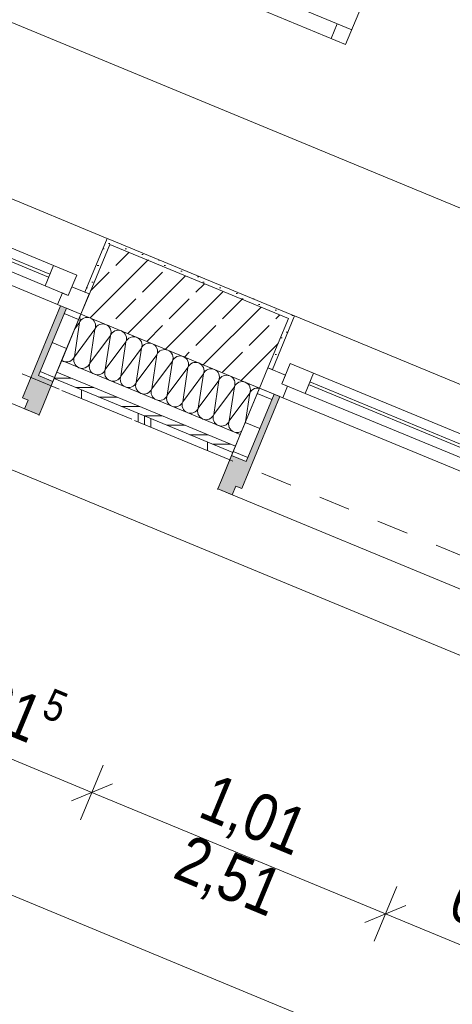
# Model space of a CAD drawing. Header units: metres. Extents: x -89 to 754, y -195 to 69.
# Tile 26 of 256: x -4 to -2.62, y -8.5 to -5.37. Entities that reach past the tile are written whole.
import ezdxf

# ---------------------------------------------------------------- set-up
doc = ezdxf.new("R2010")
doc.units = ezdxf.units.M
doc.header["$MEASUREMENT"] = 0
doc.linetypes.add('Strichlinie eng', pattern=[0.115, 0.075, -0.04])
for name, color, linetype in [('70 Entwässerung_Regenwasser', 7, 'Continuous'), ('95 Ausführungsplanung Bemaßung', 7, 'Continuous'), ('Neubau_10 Wand außen', 7, 'Continuous'), ('Neubau_50 Möblierung', 7, 'Continuous')]:
    doc.layers.add(name, color=color, linetype=linetype)
doc.styles.add('ERSTELLTER_STIL_3', font='ARIALN.TTF')
doc.dimstyles.new('ERSTELLTER_STIL__4', dxfattribs={"dimtxt": 0.15, "dimasz": 0.095143, "dimexe": 0.18, "dimexo": 0.0625, "dimgap": 0, "dimtad": 1, "dimzin": 0, "dimdsep": 46, "dimtxsty": 'ERSTELLTER_STIL_3', "dimblk": 'ARROWHEAD_6', "dimblk1": 'ARROWHEAD_6', "dimblk2": 'ARROWHEAD_6', "dimcen": 0.09, "dimse1": 1, "dimse2": 1, "dimclrd": 7, "dimclre": 7, "dimclrt": 7, "dimazin": 0, "dimtfac": 1, "dimtdec": 4, "dimtmove": 0, "dimatfit": 3, "dimfxl": 1, "dimtolj": 1, "dimtzin": 0, "dimarcsym": 0})
pattern_1 = [(45, (0, 0), (-0.01767767, 0.01767767), [0, -0.025])]
pattern_2 = [(0, (0, 0), (0, 0.1), [])]

# ---------------------------------------------------------------- blocks, each defined once
blk = doc.blocks.new('*X186')
at = {"layer": 'Neubau_10 Wand außen', "color": 8, "linetype": 'Continuous', "lineweight": 9}
for p, q in [((-3.8067, -6.3333), (-3.8052, -6.3283)), ((-3.8043, -6.3287), (-3.8067, -6.3333)), ((-3.8052, -6.3179), (-3.8059, -6.3157)), ((-3.8047, -6.3231), (-3.8052, -6.3179)), ((-3.8052, -6.3283), (-3.8047, -6.3231)), ((-3.801, -6.3246), (-3.8043, -6.3287)), ((-3.7969, -6.3213), (-3.801, -6.3246)), ((-3.7923, -6.3188), (-3.7969, -6.3213)), ((-3.7873, -6.3173), (-3.7923, -6.3188)), ((-3.7821, -6.3168), (-3.7873, -6.3173)), ((-3.7769, -6.3173), (-3.7821, -6.3168)), ((-3.7719, -6.3188), (-3.7769, -6.3173)), ((-3.7673, -6.3213), (-3.7719, -6.3188)), ((-3.7633, -6.3246), (-3.7673, -6.3213)), ((-3.7599, -6.3287), (-3.7633, -6.3246)), ((-3.7575, -6.3333), (-3.7599, -6.3287)), ((-3.8229, -6.442), (-3.8067, -6.3333)), ((-3.8229, -6.442), (-3.7575, -6.3537)), ((-3.8212, -6.3528), (-3.8067, -6.3333)), ((-3.7737, -6.4624), (-3.7575, -6.3537)), ((-3.756, -6.3383), (-3.7575, -6.3333)), ((-3.7575, -6.3537), (-3.756, -6.3487)), ((-3.755, -6.3491), (-3.7575, -6.3537)), ((-3.7554, -6.3435), (-3.756, -6.3383)), ((-3.756, -6.3487), (-3.7554, -6.3435)), ((-3.7517, -6.345), (-3.755, -6.3491)), ((-3.7476, -6.3417), (-3.7517, -6.345)), ((-3.743, -6.3393), (-3.7476, -6.3417)), ((-3.738, -6.3377), (-3.743, -6.3393)), ((-3.7328, -6.3372), (-3.738, -6.3377)), ((-3.7276, -6.3377), (-3.7328, -6.3372)), ((-3.7226, -6.3393), (-3.7276, -6.3377)), ((-3.718, -6.3417), (-3.7226, -6.3393)), ((-3.714, -6.345), (-3.718, -6.3417)), ((-3.7107, -6.3491), (-3.714, -6.345)), ((-3.7082, -6.3537), (-3.7107, -6.3491)), ((-3.7067, -6.3587), (-3.7082, -6.3537)), ((-3.7062, -6.3639), (-3.7067, -6.3587)), ((-3.6938, -6.3597), (-3.6984, -6.3621)), ((-3.6888, -6.3581), (-3.6938, -6.3597)), ((-3.6836, -6.3576), (-3.6888, -6.3581)), ((-3.6784, -6.3581), (-3.6836, -6.3576)), ((-3.6734, -6.3597), (-3.6784, -6.3581)), ((-3.6687, -6.3621), (-3.6734, -6.3597)), ((-3.7737, -6.4624), (-3.7082, -6.3741)), ((-3.7244, -6.4828), (-3.7082, -6.3741)), ((-3.7082, -6.3741), (-3.7067, -6.3691)), ((-3.7057, -6.3695), (-3.7082, -6.3741)), ((-3.7067, -6.3691), (-3.7062, -6.3639)), ((-3.7024, -6.3654), (-3.7057, -6.3695)), ((-3.6984, -6.3621), (-3.7024, -6.3654)), ((-3.6647, -6.3654), (-3.6687, -6.3621)), ((-3.6614, -6.3695), (-3.6647, -6.3654)), ((-3.6589, -6.3741), (-3.6614, -6.3695)), ((-3.6574, -6.3791), (-3.6589, -6.3741)), ((-3.6589, -6.3945), (-3.6574, -6.3895)), ((-3.6565, -6.3899), (-3.6589, -6.3945)), ((-3.6569, -6.3843), (-3.6574, -6.3791)), ((-3.6574, -6.3895), (-3.6569, -6.3843)), ((-3.6531, -6.3859), (-3.6565, -6.3899)), ((-3.6491, -6.3825), (-3.6531, -6.3859)), ((-3.6445, -6.3801), (-3.6491, -6.3825)), ((-3.6395, -6.3786), (-3.6445, -6.3801)), ((-3.6343, -6.378), (-3.6395, -6.3786)), ((-3.6291, -6.3786), (-3.6343, -6.378)), ((-3.6241, -6.3801), (-3.6291, -6.3786)), ((-3.6195, -6.3825), (-3.6241, -6.3801)), ((-3.6154, -6.3859), (-3.6195, -6.3825)), ((-3.6121, -6.3899), (-3.6154, -6.3859)), ((-3.6097, -6.3945), (-3.6121, -6.3899)), ((-3.7244, -6.4828), (-3.6589, -6.3945)), ((-3.6751, -6.5033), (-3.6589, -6.3945)), ((-3.6751, -6.5033), (-3.6097, -6.4149)), ((-3.6258, -6.5237), (-3.6097, -6.4149)), ((-3.6081, -6.3995), (-3.6097, -6.3945)), ((-3.6097, -6.4149), (-3.6081, -6.4099)), ((-3.6072, -6.4103), (-3.6097, -6.4149)), ((-3.6076, -6.4047), (-3.6081, -6.3995)), ((-3.6081, -6.4099), (-3.6076, -6.4047)), ((-3.6039, -6.4063), (-3.6072, -6.4103)), ((-3.5998, -6.4029), (-3.6039, -6.4063)), ((-3.5952, -6.4005), (-3.5998, -6.4029)), ((-3.5902, -6.399), (-3.5952, -6.4005)), ((-3.585, -6.3985), (-3.5902, -6.399)), ((-3.5798, -6.399), (-3.585, -6.3985)), ((-3.5748, -6.4005), (-3.5798, -6.399)), ((-3.5702, -6.4029), (-3.5748, -6.4005)), ((-3.5662, -6.4063), (-3.5702, -6.4029)), ((-3.5628, -6.4103), (-3.5662, -6.4063)), ((-3.5604, -6.4149), (-3.5628, -6.4103)), ((-3.5589, -6.4199), (-3.5604, -6.4149)), ((-3.5583, -6.4251), (-3.5589, -6.4199)), ((-3.5506, -6.4234), (-3.5546, -6.4267)), ((-3.5459, -6.4209), (-3.5506, -6.4234)), ((-3.5409, -6.4194), (-3.5459, -6.4209)), ((-3.5357, -6.4189), (-3.5409, -6.4194)), ((-3.5305, -6.4194), (-3.5357, -6.4189)), ((-3.5255, -6.4209), (-3.5305, -6.4194)), ((-3.5209, -6.4234), (-3.5255, -6.4209)), ((-3.5169, -6.4267), (-3.5209, -6.4234)), ((-3.8629, -6.4535), (-3.8624, -6.454)), ((-3.8624, -6.454), (-3.8578, -6.4565)), ((-3.8374, -6.4565), (-3.8327, -6.454)), ((-3.8327, -6.454), (-3.8287, -6.4507)), ((-3.8287, -6.4507), (-3.8254, -6.4466)), ((-3.8254, -6.4466), (-3.8229, -6.442)), ((-3.8244, -6.447), (-3.825, -6.4522)), ((-3.825, -6.4522), (-3.8244, -6.4574)), ((-3.8229, -6.442), (-3.8244, -6.447)), ((-3.6258, -6.5237), (-3.5604, -6.4353)), ((-3.5766, -6.5441), (-3.5604, -6.4353)), ((-3.5766, -6.5441), (-3.5111, -6.4557)), ((-3.5604, -6.4353), (-3.5589, -6.4303)), ((-3.5579, -6.4307), (-3.5604, -6.4353)), ((-3.5589, -6.4303), (-3.5583, -6.4251)), ((-3.5546, -6.4267), (-3.5579, -6.4307)), ((-3.5273, -6.5645), (-3.5111, -6.4557)), ((-3.5136, -6.4307), (-3.5169, -6.4267)), ((-3.5111, -6.4353), (-3.5136, -6.4307)), ((-3.5096, -6.4403), (-3.5111, -6.4353)), ((-3.5111, -6.4557), (-3.5096, -6.4507)), ((-3.5086, -6.4511), (-3.5111, -6.4557)), ((-3.5091, -6.4455), (-3.5096, -6.4403)), ((-3.5096, -6.4507), (-3.5091, -6.4455)), ((-3.5053, -6.4471), (-3.5086, -6.4511)), ((-3.5013, -6.4438), (-3.5053, -6.4471)), ((-3.4967, -6.4413), (-3.5013, -6.4438)), ((-3.4917, -6.4398), (-3.4967, -6.4413)), ((-3.4865, -6.4393), (-3.4917, -6.4398)), ((-3.4813, -6.4398), (-3.4865, -6.4393)), ((-3.4763, -6.4413), (-3.4813, -6.4398)), ((-3.4717, -6.4438), (-3.4763, -6.4413)), ((-3.4676, -6.4471), (-3.4717, -6.4438)), ((-3.4643, -6.4511), (-3.4676, -6.4471)), ((-3.4618, -6.4557), (-3.4643, -6.4511)), ((-3.4603, -6.4607), (-3.4618, -6.4557)), ((-3.8578, -6.4565), (-3.8528, -6.458)), ((-3.8528, -6.458), (-3.8476, -6.4585)), ((-3.8476, -6.4585), (-3.8424, -6.458)), ((-3.8424, -6.458), (-3.8374, -6.4565)), ((-3.8244, -6.4574), (-3.8229, -6.4624)), ((-3.8229, -6.4624), (-3.8205, -6.467)), ((-3.8205, -6.467), (-3.8171, -6.4711)), ((-3.8171, -6.4711), (-3.8131, -6.4744)), ((-3.8131, -6.4744), (-3.8085, -6.4769)), ((-3.8085, -6.4769), (-3.8035, -6.4784)), ((-3.8035, -6.4784), (-3.7983, -6.4789)), ((-3.7983, -6.4789), (-3.7931, -6.4784)), ((-3.7931, -6.4784), (-3.7881, -6.4769)), ((-3.7881, -6.4769), (-3.7835, -6.4744)), ((-3.7835, -6.4744), (-3.7794, -6.4711)), ((-3.7794, -6.4711), (-3.7761, -6.467)), ((-3.7761, -6.467), (-3.7737, -6.4624)), ((-3.7752, -6.4674), (-3.7757, -6.4726)), ((-3.7757, -6.4726), (-3.7752, -6.4778)), ((-3.7737, -6.4624), (-3.7752, -6.4674)), ((-3.7752, -6.4778), (-3.7737, -6.4828)), ((-3.7737, -6.4828), (-3.7712, -6.4875)), ((-3.7268, -6.4875), (-3.7244, -6.4828)), ((-3.7244, -6.4828), (-3.7259, -6.4879)), ((-3.5273, -6.5645), (-3.4618, -6.4761)), ((-3.478, -6.5849), (-3.4618, -6.4761)), ((-3.4618, -6.4761), (-3.4603, -6.4711)), ((-3.4594, -6.4715), (-3.4618, -6.4761)), ((-3.4598, -6.4659), (-3.4603, -6.4607)), ((-3.4603, -6.4711), (-3.4598, -6.4659)), ((-3.456, -6.4675), (-3.4594, -6.4715)), ((-3.452, -6.4642), (-3.456, -6.4675)), ((-3.4474, -6.4617), (-3.452, -6.4642)), ((-3.4424, -6.4602), (-3.4474, -6.4617)), ((-3.4372, -6.4597), (-3.4424, -6.4602)), ((-3.432, -6.4602), (-3.4372, -6.4597)), ((-3.427, -6.4617), (-3.432, -6.4602)), ((-3.4224, -6.4642), (-3.427, -6.4617)), ((-3.4183, -6.4675), (-3.4224, -6.4642)), ((-3.415, -6.4715), (-3.4183, -6.4675)), ((-3.4126, -6.4761), (-3.415, -6.4715)), ((-3.411, -6.4811), (-3.4126, -6.4761)), ((-3.4105, -6.4864), (-3.411, -6.4811)), ((-3.411, -6.4916), (-3.4105, -6.4864)), ((-3.4027, -6.4846), (-3.4068, -6.4879)), ((-3.3981, -6.4821), (-3.4027, -6.4846)), ((-3.3931, -6.4806), (-3.3981, -6.4821)), ((-3.3879, -6.4801), (-3.3931, -6.4806)), ((-3.3827, -6.4806), (-3.3879, -6.4801)), ((-3.3777, -6.4821), (-3.3827, -6.4806)), ((-3.3731, -6.4846), (-3.3777, -6.4821)), ((-3.3691, -6.4879), (-3.3731, -6.4846)), ((-3.7712, -6.4875), (-3.7679, -6.4915)), ((-3.7679, -6.4915), (-3.7638, -6.4948)), ((-3.7638, -6.4948), (-3.7592, -6.4973)), ((-3.7592, -6.4973), (-3.7542, -6.4988)), ((-3.7542, -6.4988), (-3.749, -6.4993)), ((-3.749, -6.4993), (-3.7438, -6.4988)), ((-3.7438, -6.4988), (-3.7388, -6.4973)), ((-3.7388, -6.4973), (-3.7342, -6.4948)), ((-3.7342, -6.4948), (-3.7302, -6.4915)), ((-3.7302, -6.4915), (-3.7268, -6.4875)), ((-3.7259, -6.4879), (-3.7264, -6.4931)), ((-3.7264, -6.4931), (-3.7259, -6.4983)), ((-3.7259, -6.4983), (-3.7244, -6.5033)), ((-3.7244, -6.5033), (-3.7219, -6.5079)), ((-3.7219, -6.5079), (-3.7186, -6.5119)), ((-3.7186, -6.5119), (-3.7146, -6.5152)), ((-3.7146, -6.5152), (-3.7099, -6.5177)), ((-3.7099, -6.5177), (-3.7049, -6.5192)), ((-3.6945, -6.5192), (-3.6895, -6.5177)), ((-3.6895, -6.5177), (-3.6849, -6.5152)), ((-3.6849, -6.5152), (-3.6809, -6.5119)), ((-3.6809, -6.5119), (-3.6776, -6.5079)), ((-3.6776, -6.5079), (-3.6751, -6.5033)), ((-3.6766, -6.5083), (-3.6771, -6.5135)), ((-3.6771, -6.5135), (-3.6766, -6.5187)), ((-3.6751, -6.5033), (-3.6766, -6.5083)), ((-3.478, -6.5849), (-3.4126, -6.4966)), ((-3.4287, -6.6053), (-3.4126, -6.4966)), ((-3.4287, -6.6053), (-3.3633, -6.517)), ((-3.4126, -6.4966), (-3.411, -6.4916)), ((-3.4101, -6.4919), (-3.4126, -6.4966)), ((-3.4068, -6.4879), (-3.4101, -6.4919)), ((-3.3795, -6.6257), (-3.3633, -6.517)), ((-3.3657, -6.4919), (-3.3691, -6.4879)), ((-3.3633, -6.4966), (-3.3657, -6.4919)), ((-3.3618, -6.5016), (-3.3633, -6.4966)), ((-3.3633, -6.517), (-3.3618, -6.512)), ((-3.3608, -6.5124), (-3.3633, -6.517)), ((-3.3613, -6.5068), (-3.3618, -6.5016)), ((-3.3618, -6.512), (-3.3613, -6.5068)), ((-3.3575, -6.5083), (-3.3608, -6.5124)), ((-3.3535, -6.505), (-3.3575, -6.5083)), ((-3.3489, -6.5025), (-3.3535, -6.505)), ((-3.3438, -6.501), (-3.3489, -6.5025)), ((-3.3386, -6.5005), (-3.3438, -6.501)), ((-3.3334, -6.501), (-3.3386, -6.5005)), ((-3.3284, -6.5025), (-3.3334, -6.501)), ((-3.3238, -6.505), (-3.3284, -6.5025)), ((-3.3198, -6.5083), (-3.3238, -6.505)), ((-3.3165, -6.5124), (-3.3198, -6.5083)), ((-3.314, -6.517), (-3.3165, -6.5124)), ((-3.3125, -6.522), (-3.314, -6.517)), ((-3.7049, -6.5192), (-3.6997, -6.5197)), ((-3.6997, -6.5197), (-3.6945, -6.5192)), ((-3.6766, -6.5187), (-3.6751, -6.5237)), ((-3.6751, -6.5237), (-3.6726, -6.5283)), ((-3.6726, -6.5283), (-3.6693, -6.5323)), ((-3.6693, -6.5323), (-3.6653, -6.5356)), ((-3.6653, -6.5356), (-3.6607, -6.5381)), ((-3.6607, -6.5381), (-3.6557, -6.5396)), ((-3.6557, -6.5396), (-3.6505, -6.5401)), ((-3.6505, -6.5401), (-3.6453, -6.5396)), ((-3.6453, -6.5396), (-3.6403, -6.5381)), ((-3.6403, -6.5381), (-3.6357, -6.5356)), ((-3.6357, -6.5356), (-3.6316, -6.5323)), ((-3.6316, -6.5323), (-3.6283, -6.5283)), ((-3.6283, -6.5283), (-3.6258, -6.5237)), ((-3.6274, -6.5287), (-3.6279, -6.5339)), ((-3.6279, -6.5339), (-3.6274, -6.5391)), ((-3.6258, -6.5237), (-3.6274, -6.5287)), ((-3.6274, -6.5391), (-3.6258, -6.5441)), ((-3.6258, -6.5441), (-3.6234, -6.5487)), ((-3.6234, -6.5487), (-3.6201, -6.5527)), ((-3.5823, -6.5527), (-3.579, -6.5487)), ((-3.579, -6.5487), (-3.5766, -6.5441)), ((-3.5781, -6.5491), (-3.5786, -6.5543)), ((-3.5766, -6.5441), (-3.5781, -6.5491)), ((-3.3795, -6.6257), (-3.314, -6.5374)), ((-3.3302, -6.6461), (-3.314, -6.5374)), ((-3.314, -6.5374), (-3.3125, -6.5324)), ((-3.3115, -6.5328), (-3.314, -6.5374)), ((-3.312, -6.5272), (-3.3125, -6.522)), ((-3.3125, -6.5324), (-3.312, -6.5272)), ((-3.3082, -6.5287), (-3.3115, -6.5328)), ((-3.3042, -6.5254), (-3.3082, -6.5287)), ((-3.2996, -6.5229), (-3.3042, -6.5254)), ((-3.2946, -6.5214), (-3.2996, -6.5229)), ((-3.2894, -6.5209), (-3.2946, -6.5214)), ((-3.2842, -6.5214), (-3.2894, -6.5209)), ((-3.2792, -6.5229), (-3.2842, -6.5214)), ((-3.2746, -6.5254), (-3.2792, -6.5229)), ((-3.2705, -6.5287), (-3.2746, -6.5254)), ((-3.2672, -6.5328), (-3.2705, -6.5287)), ((-3.2647, -6.5374), (-3.2672, -6.5328)), ((-3.2632, -6.5424), (-3.2647, -6.5374)), ((-3.2627, -6.5476), (-3.2632, -6.5424)), ((-3.2632, -6.5528), (-3.2627, -6.5476)), ((-3.259, -6.5491), (-3.2623, -6.5532)), ((-3.2549, -6.5458), (-3.259, -6.5491)), ((-3.2503, -6.5434), (-3.2549, -6.5458)), ((-3.2453, -6.5418), (-3.2503, -6.5434)), ((-3.2401, -6.5413), (-3.2453, -6.5418)), ((-3.2349, -6.5418), (-3.2401, -6.5413)), ((-3.234, -6.5421), (-3.2349, -6.5418)), ((-3.6201, -6.5527), (-3.616, -6.556)), ((-3.616, -6.556), (-3.6114, -6.5585)), ((-3.6114, -6.5585), (-3.6064, -6.56)), ((-3.6064, -6.56), (-3.6012, -6.5605)), ((-3.6012, -6.5605), (-3.596, -6.56)), ((-3.596, -6.56), (-3.591, -6.5585)), ((-3.591, -6.5585), (-3.5864, -6.556)), ((-3.5864, -6.556), (-3.5823, -6.5527)), ((-3.5786, -6.5543), (-3.5781, -6.5595)), ((-3.5781, -6.5595), (-3.5766, -6.5645)), ((-3.5766, -6.5645), (-3.5741, -6.5691)), ((-3.5741, -6.5691), (-3.5708, -6.5731)), ((-3.5708, -6.5731), (-3.5667, -6.5765)), ((-3.5667, -6.5765), (-3.5621, -6.5789)), ((-3.5621, -6.5789), (-3.5571, -6.5804)), ((-3.5571, -6.5804), (-3.5519, -6.5809)), ((-3.5519, -6.5809), (-3.5467, -6.5804)), ((-3.5467, -6.5804), (-3.5417, -6.5789)), ((-3.5417, -6.5789), (-3.5371, -6.5765)), ((-3.5371, -6.5765), (-3.5331, -6.5731)), ((-3.5331, -6.5731), (-3.5298, -6.5691)), ((-3.5298, -6.5691), (-3.5273, -6.5645)), ((-3.5288, -6.5695), (-3.5293, -6.5747)), ((-3.5293, -6.5747), (-3.5288, -6.5799)), ((-3.5273, -6.5645), (-3.5288, -6.5695)), ((-3.5288, -6.5799), (-3.5273, -6.5849)), ((-3.3302, -6.6461), (-3.2647, -6.5578)), ((-3.2783, -6.6492), (-3.2647, -6.5578)), ((-3.2647, -6.5578), (-3.2632, -6.5528)), ((-3.2623, -6.5532), (-3.2647, -6.5578)), ((-3.5273, -6.5849), (-3.5248, -6.5895)), ((-3.5248, -6.5895), (-3.5215, -6.5935)), ((-3.5215, -6.5935), (-3.5175, -6.5969)), ((-3.5175, -6.5969), (-3.5129, -6.5993)), ((-3.5129, -6.5993), (-3.5079, -6.6008)), ((-3.5079, -6.6008), (-3.5026, -6.6014)), ((-3.5026, -6.6014), (-3.4974, -6.6008)), ((-3.4974, -6.6008), (-3.4924, -6.5993)), ((-3.4924, -6.5993), (-3.4878, -6.5969)), ((-3.4878, -6.5969), (-3.4838, -6.5935)), ((-3.4838, -6.5935), (-3.4805, -6.5895)), ((-3.4805, -6.5895), (-3.478, -6.5849)), ((-3.4795, -6.5899), (-3.48, -6.5951)), ((-3.48, -6.5951), (-3.4795, -6.6003)), ((-3.478, -6.5849), (-3.4795, -6.5899)), ((-3.4795, -6.6003), (-3.478, -6.6053)), ((-3.478, -6.6053), (-3.4755, -6.6099)), ((-3.4755, -6.6099), (-3.4722, -6.614)), ((-3.4345, -6.614), (-3.4312, -6.6099)), ((-3.4312, -6.6099), (-3.4287, -6.6053)), ((-3.4303, -6.6103), (-3.4308, -6.6155)), ((-3.4287, -6.6053), (-3.4303, -6.6103)), ((-3.4722, -6.614), (-3.4682, -6.6173)), ((-3.4682, -6.6173), (-3.4636, -6.6197)), ((-3.4636, -6.6197), (-3.4586, -6.6213)), ((-3.4586, -6.6213), (-3.4534, -6.6218)), ((-3.4534, -6.6218), (-3.4482, -6.6213)), ((-3.4482, -6.6213), (-3.4432, -6.6197)), ((-3.4432, -6.6197), (-3.4386, -6.6173)), ((-3.4386, -6.6173), (-3.4345, -6.614)), ((-3.4308, -6.6155), (-3.4303, -6.6207)), ((-3.4303, -6.6207), (-3.4287, -6.6257)), ((-3.4287, -6.6257), (-3.4263, -6.6303)), ((-3.4263, -6.6303), (-3.423, -6.6344)), ((-3.423, -6.6344), (-3.4189, -6.6377)), ((-3.4189, -6.6377), (-3.4143, -6.6401)), ((-3.4143, -6.6401), (-3.4093, -6.6417)), ((-3.4093, -6.6417), (-3.4041, -6.6422)), ((-3.4041, -6.6422), (-3.3989, -6.6417)), ((-3.3989, -6.6417), (-3.3939, -6.6401)), ((-3.3939, -6.6401), (-3.3893, -6.6377)), ((-3.3893, -6.6377), (-3.3852, -6.6344)), ((-3.3852, -6.6344), (-3.3819, -6.6303)), ((-3.3819, -6.6303), (-3.3795, -6.6257)), ((-3.381, -6.6307), (-3.3815, -6.6359)), ((-3.3815, -6.6359), (-3.381, -6.6411)), ((-3.3795, -6.6257), (-3.381, -6.6307)), ((-3.381, -6.6411), (-3.3795, -6.6461)), ((-3.3795, -6.6461), (-3.377, -6.6507)), ((-3.377, -6.6507), (-3.3737, -6.6548)), ((-3.3737, -6.6548), (-3.3696, -6.6581)), ((-3.3696, -6.6581), (-3.365, -6.6606)), ((-3.365, -6.6606), (-3.36, -6.6621)), ((-3.36, -6.6621), (-3.3548, -6.6626)), ((-3.3548, -6.6626), (-3.3496, -6.6621)), ((-3.3496, -6.6621), (-3.3446, -6.6606)), ((-3.3446, -6.6606), (-3.34, -6.6581)), ((-3.34, -6.6581), (-3.336, -6.6548)), ((-3.336, -6.6548), (-3.3327, -6.6507)), ((-3.3327, -6.6507), (-3.3302, -6.6461)), ((-3.3317, -6.6511), (-3.3322, -6.6563)), ((-3.3322, -6.6563), (-3.3317, -6.6615)), ((-3.3302, -6.6461), (-3.3317, -6.6511)), ((-3.3317, -6.6615), (-3.3302, -6.6665)), ((-3.3302, -6.6665), (-3.3277, -6.6711)), ((-3.3277, -6.6711), (-3.3244, -6.6752)), ((-3.3244, -6.6752), (-3.3204, -6.6785)), ((-3.3204, -6.6785), (-3.3158, -6.681)), ((-3.3158, -6.681), (-3.3108, -6.6825)), ((-3.3108, -6.6825), (-3.3056, -6.683)), ((-3.3056, -6.683), (-3.3004, -6.6825)), ((-3.3004, -6.6825), (-3.2954, -6.681)), ((-3.2954, -6.681), (-3.2907, -6.6785)), ((-3.2907, -6.6785), (-3.2903, -6.6782))]:
    blk.add_line(p, q, dxfattribs=at)
blk = doc.blocks.new('1-Flügelfenster 27_7')
at = {"layer": 'Neubau_10 Wand außen', "linetype": 'Continuous', "lineweight": 0, "true_color": 0x000000}
for points in [[(-0.505, -0.387), (-0.505, -0.417), (-0.455, -0.417), (-0.455, -0.387), (-0.435, -0.387), (-0.435, -0.07), (-0.455, -0.07), (-0.455, -0.302), (-0.505, -0.302)], [(0.505, -0.387), (0.505, -0.302), (0.455, -0.302), (0.455, -0.07), (0.435, -0.07), (0.435, -0.387), (0.455, -0.387), (0.455, -0.417), (0.505, -0.417)]]:
    blk.add_hatch(color=18, dxfattribs=at).paths.add_polyline_path(points)
h = blk.add_hatch(dxfattribs=at)
h.set_pattern_fill('Holz_Schalung_liegend_10_5B', color=18, style=0, pattern_type=2)
h.set_pattern_definition(pattern_2)
h.paths.add_polyline_path([(-0.505, -0.07), (-0.505, -0.302), (-0.455, -0.302), (-0.455, -0.07)])
h = blk.add_hatch(dxfattribs=at)
h.set_pattern_fill('Holz_Schalung_liegend_10_5B', color=18, style=0, pattern_type=2)
h.set_pattern_definition(pattern_2)
h.paths.add_polyline_path([(0.505, -0.07), (0.455, -0.07), (0.455, -0.302), (0.505, -0.302)])
at = {"layer": 'Neubau_10 Wand außen', "color": 7, "linetype": 'Continuous', "lineweight": 13}
for p, q in [((-0.505, 0.185), (-0.49, 0.185)), ((-0.49, 0), (-0.49, 0.185)), ((0.505, 0.185), (0.49, 0.185)), ((0.49, 0), (0.49, 0.185)), ((-0.445, -0.03), (-0.445, 0.04)), ((-0.445, 0.04), (-0.365, 0.04)), ((-0.365, 0.04), (0.365, 0.04)), ((-0.365, 0.04), (-0.365, -0.03)), ((0.365, -0.03), (0.365, 0.04)), ((0.365, 0.04), (0.445, 0.04)), ((0.445, 0.04), (0.445, -0.03)), ((-0.505, 0), (-0.445, 0)), ((-0.505, -0.07), (-0.505, 0)), ((-0.505, -0.07), (-0.505, 0)), ((-0.445, 0), (-0.445, -0.03)), ((-0.365, 0.01), (0.365, 0.01)), ((0.445, -0.03), (0.445, 0)), ((0.445, 0), (0.505, 0)), ((0.505, -0.07), (0.505, 0)), ((0.505, -0.07), (0.505, 0)), ((-0.445, -0.03), (-0.425, -0.03)), ((-0.365, -0.03), (-0.445, -0.03)), ((-0.425, -0.03), (-0.425, -0.07)), ((0.365, 0), (-0.365, 0)), ((0.365, -0.03), (-0.365, -0.03)), ((0.445, -0.03), (0.365, -0.03)), ((0.425, -0.07), (0.425, -0.03)), ((0.425, -0.03), (0.445, -0.03)), ((-0.425, -0.07), (-0.505, -0.07)), ((-0.505, -0.23), (-0.505, -0.07)), ((0.425, -0.07), (-0.425, -0.07)), ((0.505, -0.07), (0.425, -0.07)), ((0.505, -0.23), (0.505, -0.07)), ((-0.505, -0.27), (-0.505, -0.23)), ((0.505, -0.27), (0.505, -0.23)), ((-0.505, -0.292), (-0.505, -0.27)), ((0.505, -0.292), (0.505, -0.27)), ((-0.505, -0.317), (-0.505, -0.292)), ((0.505, -0.317), (0.505, -0.292))]:
    blk.add_line(p, q, dxfattribs=at)
at = {"layer": 'Neubau_10 Wand außen', "color": 7, "linetype": 'Continuous', "lineweight": 9}
for p, q in [((-0.49, 0.185), (0.49, 0.185)), ((-0.455, -0.302), (-0.455, -0.07)), ((-0.455, -0.07), (-0.435, -0.07)), ((-0.435, -0.07), (-0.435, -0.387)), ((0.455, -0.07), (0.435, -0.07)), ((0.435, -0.07), (0.435, -0.387)), ((0.455, -0.302), (0.455, -0.07)), ((-0.505, -0.387), (-0.505, -0.302)), ((-0.505, -0.302), (-0.455, -0.302)), ((0.505, -0.302), (0.455, -0.302)), ((0.505, -0.387), (0.505, -0.302)), ((-0.505, -0.417), (-0.505, -0.387)), ((-0.435, -0.387), (-0.455, -0.387)), ((-0.455, -0.387), (-0.455, -0.417)), ((0.435, -0.387), (0.455, -0.387)), ((0.455, -0.387), (0.455, -0.417)), ((0.505, -0.417), (0.505, -0.387)), ((-0.455, -0.417), (-0.505, -0.417)), ((-0.505, -0.417), (0.505, -0.417)), ((0.455, -0.417), (0.505, -0.417))]:
    blk.add_line(p, q, dxfattribs=at)
at = {"layer": 'Neubau_10 Wand außen', "color": 7, "linetype": 'Strichlinie eng', "lineweight": 9}
blk.add_line((-0.505, -0.317), (0.505, -0.317), dxfattribs=at)
at = {"layer": 'Neubau_10 Wand außen', "color": 7, "linetype": 'Continuous', "lineweight": 9, "flags": 128}
for points in [[(-0.505, -0.07), (-0.455, -0.07), (-0.455, -0.302), (-0.505, -0.302)], [(0.505, -0.07), (0.455, -0.07), (0.455, -0.302), (0.505, -0.302)]]:
    blk.add_lwpolyline(points, close=True, dxfattribs=at)
at = {"layer": 'Neubau_10 Wand außen', "color": 7, "linetype": 'Continuous', "lineweight": 9}
for p in [(-0.505, -0.417), (0.505, -0.417)]:
    blk.add_point(p, dxfattribs=at)
blk = doc.blocks.new('Stuhl 02 27[169]_1', base_point=(-2.8062, -5.0785))
at = {"layer": 'Neubau_50 Möblierung', "color": 254, "linetype": 'Continuous', "lineweight": 18, "true_color": 0xdfdfdf}
for p, q in [((-2.9409, -5.4015), (-3.3101, -5.2476)), ((-3.2639, -5.2668), (-3.2832, -5.313)), ((-2.987, -5.3823), (-3.0063, -5.4284))]:
    blk.add_line(p, q, dxfattribs=at)
at = {"layer": 'Neubau_50 Möblierung', "color": 254, "linetype": 'Continuous', "lineweight": 18, "true_color": 0xdfdfdf, "flags": 128}
blk.add_lwpolyline([(-2.8062, -5.0785), (-3.1754, -4.9246), (-3.3293, -5.2938), (-2.9601, -5.4477)], close=True, dxfattribs=at)
blk = doc.blocks.new('*D698')
at = {"layer": '95 Ausführungsplanung Bemaßung', "color": 7, "linetype": 'Continuous', "lineweight": 9}
for p, q in [((-8.1158, -6.9947), (-8.0439, -6.8212)), ((-8.1492, -6.8792), (-8.0798, -6.908)), ((-8.0144, -6.8809), (-8.1453, -6.9351)), ((-8.0798, -6.908), (8.1315, -13.6229)), ((8.0955, -13.7097), (8.1674, -13.5362)), ((8.066, -13.65), (8.1969, -13.5958)), ((8.1315, -13.6229), (8.2009, -13.6517))]:
    blk.add_line(p, q, dxfattribs=at)
at = {"layer": '95 Ausführungsplanung Bemaßung', "color": 7, "lineweight": 9, "insert": (-0.2063, -10.1746), "char_height": 0.15, "attachment_point": 7, "rotation": 337.5, "style": 'ERSTELLTER_STIL_3'}
blk.add_mtext('\\A1;{\\pql;\\fArial Narrow|b0|i0|c0|p0;\\W1.000000;17,54\\fArial Narrow|b0|i0|c0|p0;\\W1.000000;\\A1{\\H.66x;\\S5^  ;}}', dxfattribs=at)
blk = doc.blocks.new('ARROWHEAD_6')
at = {"color": 0, "linetype": 'Continuous', "lineweight": 0}
for p, q in [((-0.5, -0.5), (0.5, 0.5)), ((0, 0), (-1, 0))]:
    blk.add_line(p, q, dxfattribs=at)
blk = doc.blocks.new('*D701')
at = {"layer": '95 Ausführungsplanung Bemaßung', "color": 7, "linetype": 'Continuous', "lineweight": 9}
for p, q in [((-7.5455, -6.2634), (-5.2681, -7.2067)), ((-5.3041, -7.2934), (-5.2322, -7.12)), ((-5.2027, -7.1796), (-5.3336, -7.2338)), ((-5.2681, -7.2067), (-4.335, -7.5932)), ((-4.2696, -7.5661), (-4.4004, -7.6203))]:
    blk.add_line(p, q, dxfattribs=at)
at = {"layer": '95 Ausführungsplanung Bemaßung', "color": 7, "lineweight": 9, "char_height": 0.15, "attachment_point": 7, "rotation": 337.5, "style": 'ERSTELLTER_STIL_3'}
for s, insert in [('\\A1;{\\pql;\\fArial Narrow|b0|i0|c0|p0;\\W1.000000;1,01}', (-4.9462, -7.3076)), ('\\A1;{\\pql;\\fArial Narrow|b0|i0|c0|p0;\\W1.000000;2,51}', (-5.0266, -7.5016))]:
    blk.add_mtext(s, dxfattribs=dict(at, insert=insert))
blk = doc.blocks.new('*D702')
at = {"layer": '95 Ausführungsplanung Bemaßung', "color": 7, "linetype": 'Continuous', "lineweight": 9}
for p, q in [((-5.2681, -7.2067), (-4.335, -7.5932)), ((-4.371, -7.68), (-4.2991, -7.5065)), ((-4.2696, -7.5661), (-4.4004, -7.6203)), ((-4.335, -7.5932), (-3.7668, -7.8286)), ((-3.8028, -7.9153), (-3.7309, -7.7418)), ((-3.7014, -7.8015), (-3.8323, -7.8557)), ((-3.7668, -7.8286), (-2.8337, -8.2151))]:
    blk.add_line(p, q, dxfattribs=at)
at = {"layer": '95 Ausführungsplanung Bemaßung', "color": 7, "lineweight": 9, "insert": (-4.161, -7.6409), "char_height": 0.15, "attachment_point": 7, "rotation": 337.5, "style": 'ERSTELLTER_STIL_3'}
blk.add_mtext('\\A1;{\\pql;\\fArial Narrow|b0|i0|c0|p0;\\W1.000000;61\\fArial Narrow|b0|i0|c0|p0;\\W1.000000;\\A1{\\H.66x;\\S5^  ;}}', dxfattribs=at)
blk = doc.blocks.new('*D703')
at = {"layer": '95 Ausführungsplanung Bemaßung', "color": 7, "linetype": 'Continuous', "lineweight": 9}
for p, q in [((-3.7014, -7.8015), (-3.8323, -7.8557)), ((-3.7668, -7.8286), (-2.8337, -8.2151)), ((-2.8696, -8.3018), (-2.7978, -8.1283)), ((-2.7683, -8.188), (-2.8991, -8.2422))]:
    blk.add_line(p, q, dxfattribs=at)
at = {"layer": '95 Ausführungsplanung Bemaßung', "color": 7, "lineweight": 9, "char_height": 0.15, "attachment_point": 7, "rotation": 337.5, "style": 'ERSTELLTER_STIL_3'}
for s, insert in [('\\A1;{\\pql;\\fArial Narrow|b0|i0|c0|p0;\\W1.000000;1,01}', (-3.4449, -7.9294)), ('\\A1;{\\pql;\\fArial Narrow|b0|i0|c0|p0;\\W1.000000;2,51}', (-3.5253, -8.1234))]:
    blk.add_mtext(s, dxfattribs=dict(at, insert=insert))
blk = doc.blocks.new('*D704')
at = {"layer": '95 Ausführungsplanung Bemaßung', "color": 7, "linetype": 'Continuous', "lineweight": 9}
for p, q in [((-3.7668, -7.8286), (-2.8337, -8.2151)), ((-2.8696, -8.3018), (-2.7978, -8.1283)), ((-2.7683, -8.188), (-2.8991, -8.2422)), ((-2.8337, -8.2151), (-2.2655, -8.4504)), ((-2.3015, -8.5372), (-2.2296, -8.3637)), ((-2.2001, -8.4233), (-2.331, -8.4775)), ((-2.2655, -8.4504), (-1.3324, -8.8369))]:
    blk.add_line(p, q, dxfattribs=at)
at = {"layer": '95 Ausführungsplanung Bemaßung', "color": 7, "lineweight": 9, "insert": (-2.6597, -8.2628), "char_height": 0.15, "attachment_point": 7, "rotation": 337.5, "style": 'ERSTELLTER_STIL_3'}
blk.add_mtext('\\A1;{\\pql;\\fArial Narrow|b0|i0|c0|p0;\\W1.000000;61\\fArial Narrow|b0|i0|c0|p0;\\W1.000000;\\A1{\\H.66x;\\S5^  ;}}', dxfattribs=at)
blk = doc.blocks.new('*D717')
at = {"layer": '95 Ausführungsplanung Bemaßung', "color": 7, "linetype": 'Continuous', "lineweight": 9}
for p, q in [((-7.9627, -6.6252), (-7.8908, -6.4517)), ((-7.9962, -6.5097), (-7.9268, -6.5384)), ((-7.8613, -6.5113), (-7.9922, -6.5655)), ((-7.9268, -6.5384), (-7.6986, -6.6329)), ((-7.6331, -6.6058), (-7.764, -6.66)), ((-7.6986, -6.6329), (8.0563, -13.1588))]:
    blk.add_line(p, q, dxfattribs=at)
at = {"layer": '95 Ausführungsplanung Bemaßung', "color": 7, "lineweight": 9, "insert": (-8.2014, -6.3993), "char_height": 0.15, "attachment_point": 7, "rotation": 337.5, "style": 'ERSTELLTER_STIL_3'}
blk.add_mtext('\\A1;{\\pql;\\fArial Narrow|b0|i0|c0|p0;\\W1.000000;24\\fArial Narrow|b0|i0|c0|p0;\\W1.000000;\\A1{\\H.66x;\\S5^  ;}}', dxfattribs=at)
blk = doc.blocks.new('*D718')
at = {"layer": '95 Ausführungsplanung Bemaßung', "color": 7, "linetype": 'Continuous', "lineweight": 9}
for p, q in [((-7.9268, -6.5384), (-7.6986, -6.6329)), ((-7.7345, -6.7197), (-7.6626, -6.5462)), ((-7.6331, -6.6058), (-7.764, -6.66)), ((-7.6986, -6.6329), (8.0563, -13.1588)), ((8.1218, -13.1317), (7.9909, -13.1859))]:
    blk.add_line(p, q, dxfattribs=at)
at = {"layer": '95 Ausführungsplanung Bemaßung', "color": 7, "lineweight": 9, "char_height": 0.15, "attachment_point": 7, "rotation": 337.5, "style": 'ERSTELLTER_STIL_3'}
for s, insert in [('\\A1;{\\pql;\\fArial Narrow|b0|i0|c0|p0;\\W1.000000;17,05\\fArial Narrow|b0|i0|c0|p0;\\W1.000000;\\A1{\\H.66x;\\S5^  ;}}', (-0.0532, -9.8051)), ('\\A1;{\\pql;\\fArial Narrow|b0|i0|c0|p0;\\W1.000000;24\\fArial Narrow|b0|i0|c0|p0;\\W1.000000;\\A1{\\H.66x;\\S5^  ;}}', (7.7817, -13.0198))]:
    blk.add_mtext(s, dxfattribs=dict(at, insert=insert))
blk = doc.blocks.new('*D719')
at = {"layer": '95 Ausführungsplanung Bemaßung', "color": 7, "linetype": 'Continuous', "lineweight": 9}
for p, q in [((-7.6986, -6.6329), (8.0563, -13.1588)), ((8.0204, -13.2456), (8.0923, -13.0721)), ((8.1218, -13.1317), (7.9909, -13.1859)), ((8.0563, -13.1588), (8.2845, -13.2534)), ((8.2486, -13.3401), (8.3205, -13.1666)), ((8.2191, -13.2805), (8.35, -13.2263)), ((8.2845, -13.2534), (8.3539, -13.2821))]:
    blk.add_line(p, q, dxfattribs=at)
blk = doc.blocks.new('*D738')
at = {"layer": '95 Ausführungsplanung Bemaßung', "color": 7, "linetype": 'Continuous', "lineweight": 9}
for p, q in [((-8.9035, -4.1933), (-8.8117, -3.9715)), ((-8.9306, -4.1278), (-8.8764, -4.2587)), ((-8.998, -4.4215), (-8.9035, -4.1933)), ((-9.0251, -4.356), (-8.9709, -4.4869)), ((-8.9113, -4.4574), (-9.0848, -4.3855)), ((-9.0268, -4.4909), (-8.998, -4.4215))]:
    blk.add_line(p, q, dxfattribs=at)
at = {"layer": '95 Ausführungsplanung Bemaßung', "color": 7, "lineweight": 9, "insert": (-9.1371, -4.6961), "char_height": 0.15, "attachment_point": 7, "rotation": 67.5, "style": 'ERSTELLTER_STIL_3'}
blk.add_mtext('\\A1;{\\pql;\\fArial Narrow|b0|i0|c0|p0;\\W1.000000;24\\fArial Narrow|b0|i0|c0|p0;\\W1.000000;\\A1{\\H.66x;\\S5^  ;}}', dxfattribs=at)
blk = doc.blocks.new('*D739')
at = {"layer": '95 Ausführungsplanung Bemaßung', "color": 7, "linetype": 'Continuous', "lineweight": 9}
for p, q in [((-8.8388, -3.9061), (-8.7846, -4.037)), ((-8.9035, -4.1933), (-8.8117, -3.9715)), ((-8.9306, -4.1278), (-8.8764, -4.2587)), ((-8.8168, -4.2292), (-8.9903, -4.1573)), ((-8.998, -4.4215), (-8.9035, -4.1933))]:
    blk.add_line(p, q, dxfattribs=at)
blk = doc.blocks.new('*D740')
at = {"layer": '95 Ausführungsplanung Bemaßung', "color": 7, "linetype": 'Continuous', "lineweight": 9}
for p, q in [((-4.9225, 5.4179), (-4.8375, 5.623)), ((-4.8357, 5.3819), (-5.0092, 5.4538)), ((-4.9496, 5.4833), (-4.8954, 5.3524)), ((-8.8117, -3.9715), (-4.9225, 5.4179)), ((-8.8388, -3.9061), (-8.7846, -4.037)), ((-8.7249, -4.0075), (-8.8984, -3.9356)), ((-8.9035, -4.1933), (-8.8117, -3.9715))]:
    blk.add_line(p, q, dxfattribs=at)
at = {"layer": '95 Ausführungsplanung Bemaßung', "color": 7, "lineweight": 9, "char_height": 0.15, "attachment_point": 7, "rotation": 67.5, "style": 'ERSTELLTER_STIL_3'}
for s, insert in [('\\A1;{\\pql;\\fArial Narrow|b0|i0|c0|p0;\\W1.000000;22}', (-5.0433, 5.2046)), ('\\A1;{\\pql;\\fArial Narrow|b0|i0|c0|p0;\\W1.000000;10,16\\fArial Narrow|b0|i0|c0|p0;\\W1.000000;\\A1{\\H.66x;\\S5^  ;}}', (-6.9579, 0.4911)), ('\\A1;{\\pql;\\fArial Narrow|b0|i0|c0|p0;\\W1.000000;24}', (-8.8202, -3.9138))]:
    blk.add_mtext(s, dxfattribs=dict(at, insert=insert))
blk = doc.blocks.new('*D751')
at = {"layer": '95 Ausführungsplanung Bemaßung', "color": 7, "linetype": 'Continuous', "lineweight": 9}
for p, q in [((-8.5611, -4.2809), (-8.5069, -4.4118)), ((-8.6285, -4.5745), (-8.534, -4.3463)), ((-8.6556, -4.5091), (-8.6014, -4.64)), ((-8.5418, -4.6105), (-8.7152, -4.5386)), ((-8.6572, -4.6439), (-8.6285, -4.5745))]:
    blk.add_line(p, q, dxfattribs=at)
at = {"layer": '95 Ausführungsplanung Bemaßung', "color": 7, "lineweight": 9, "insert": (-8.7676, -4.8492), "char_height": 0.15, "attachment_point": 7, "rotation": 67.5, "style": 'ERSTELLTER_STIL_3'}
blk.add_mtext('\\A1;{\\pql;\\fArial Narrow|b0|i0|c0|p0;\\W1.000000;24\\fArial Narrow|b0|i0|c0|p0;\\W1.000000;\\A1{\\H.66x;\\S5^  ;}}', dxfattribs=at)
blk = doc.blocks.new('*D752')
at = {"layer": '95 Ausführungsplanung Bemaßung', "color": 7, "linetype": 'Continuous', "lineweight": 9}
for p, q in [((-8.4692, -4.0592), (-8.415, -4.19)), ((-8.534, -4.3463), (-8.4421, -4.1246)), ((-8.5611, -4.2809), (-8.5069, -4.4118)), ((-8.4472, -4.3823), (-8.6207, -4.3104)), ((-8.6285, -4.5745), (-8.534, -4.3463))]:
    blk.add_line(p, q, dxfattribs=at)
blk = doc.blocks.new('*D753')
at = {"layer": '95 Ausführungsplanung Bemaßung', "color": 7, "linetype": 'Continuous', "lineweight": 9}
for p, q in [((-7.4647, -1.634), (-7.4105, -1.7648)), ((-7.3508, -1.7353), (-7.5243, -1.6635)), ((-8.4421, -4.1246), (-7.4376, -1.6994)), ((-8.4692, -4.0592), (-8.415, -4.19)), ((-8.3554, -4.1605), (-8.5289, -4.0887)), ((-8.534, -4.3463), (-8.4421, -4.1246))]:
    blk.add_line(p, q, dxfattribs=at)
at = {"layer": '95 Ausführungsplanung Bemaßung', "color": 7, "lineweight": 9, "char_height": 0.15, "attachment_point": 7, "rotation": 67.5, "style": 'ERSTELLTER_STIL_3'}
for s, insert in [('\\A1;{\\pql;\\fArial Narrow|b0|i0|c0|p0;\\W1.000000;2,62\\fArial Narrow|b0|i0|c0|p0;\\W1.000000;\\A1{\\H.66x;\\S5^  ;}}', (-8.0122, -3.0995)), ('\\A1;{\\pql;\\fArial Narrow|b0|i0|c0|p0;\\W1.000000;24}', (-8.4507, -4.0669))]:
    blk.add_mtext(s, dxfattribs=dict(at, insert=insert))
blk = doc.blocks.new('*D858')
at = {"layer": '95 Ausführungsplanung Bemaßung', "color": 7, "linetype": 'Continuous', "lineweight": 9}
for p, q in [((-6.7164, -4.2618), (-5.3537, -4.8263)), ((-5.3896, -4.913), (-5.3178, -4.7395)), ((-5.2883, -4.7992), (-5.4191, -4.8534)), ((-5.3537, -4.8263), (-5.132, -4.9181)), ((-5.1679, -5.0048), (-5.096, -4.8314)), ((-5.0665, -4.891), (-5.1974, -4.9452)), ((-5.132, -4.9181), (1.2289, -7.5529))]:
    blk.add_line(p, q, dxfattribs=at)
blk = doc.blocks.new('*D859')
at = {"layer": '95 Ausführungsplanung Bemaßung', "color": 7, "linetype": 'Continuous', "lineweight": 9}
for p, q in [((-5.0665, -4.891), (-5.1974, -4.9452)), ((-5.132, -4.9181), (1.2289, -7.5529)), ((1.2944, -7.5258), (1.1635, -7.58)), ((1.2289, -7.5529), (1.4507, -7.6447))]:
    blk.add_line(p, q, dxfattribs=at)
at = {"layer": '95 Ausführungsplanung Bemaßung', "color": 7, "lineweight": 9, "char_height": 0.15, "attachment_point": 7, "rotation": 337.5, "style": 'ERSTELLTER_STIL_3'}
for s, insert in [('\\A1;{\\pql;\\fArial Narrow|b0|i0|c0|p0;\\W1.000000;6,88\\fArial Narrow|b0|i0|c0|p0;\\W1.000000;\\A1{\\H.66x;\\S5^  ;}}', (-2.139, -6.1631)), ('\\A1;{\\pql;\\fArial Narrow|b0|i0|c0|p0;\\W1.000000;24}', (1.0157, -7.4321))]:
    blk.add_mtext(s, dxfattribs=dict(at, insert=insert))
blk = doc.blocks.new('*D860')
at = {"layer": '95 Ausführungsplanung Bemaßung', "color": 7, "linetype": 'Continuous', "lineweight": 9}
for p, q in [((-5.132, -4.9181), (1.2289, -7.5529)), ((1.193, -7.6396), (1.2649, -7.4661)), ((1.2944, -7.5258), (1.1635, -7.58)), ((1.2289, -7.5529), (1.4507, -7.6447)), ((1.4147, -7.7315), (1.4866, -7.558)), ((1.5161, -7.6176), (1.3853, -7.6718)), ((1.4507, -7.6447), (7.8116, -10.2795))]:
    blk.add_line(p, q, dxfattribs=at)

msp = doc.modelspace()

# ---------------------------------------------------------------- hatches: boundary and pattern name
at = {"layer": 'Neubau_10 Wand außen', "linetype": 'Continuous', "lineweight": 0, "true_color": 0x000000}
h = msp.add_hatch(dxfattribs=at)
h.set_pattern_fill('Gips_0001', color=18, style=0, pattern_type=2)
h.set_pattern_definition(pattern_1)
h.paths.add_polyline_path([(-3.7183, -6.0651), (-3.7891, -6.236), (-3.7752, -6.2417), (-3.7102, -6.0846), (-3.7044, -6.0708)])
h = msp.add_hatch(dxfattribs=at)
h.set_pattern_fill('Gips_0001', color=18, style=0, pattern_type=2)
h.set_pattern_definition(pattern_1)
h.paths.add_polyline_path([(-3.7044, -6.0708), (-3.7102, -6.0846), (-3.142, -6.32), (-3.1362, -6.3061)])
h = msp.add_hatch(dxfattribs=at)
h.set_pattern_fill('Beton_Stahlbeton_0001', color=18, style=0, pattern_type=2)
h.set_pattern_definition([(45, (0, 0), (-0.0848528, 0.0848528), []), (45, (-0.04243, 0.04243), (-0.0848528, 0.0848528), [0.09, -0.03])])
h.paths.add_polyline_path([(-3.7752, -6.2417), (-3.802, -6.3064), (-3.2338, -6.5417), (-3.207, -6.4771), (-3.142, -6.32), (-3.7102, -6.0846)])
h = msp.add_hatch(dxfattribs=at)
h.set_pattern_fill('Gips_0001', color=18, style=0, pattern_type=2)
h.set_pattern_definition(pattern_1)
h.paths.add_polyline_path([(-3.1362, -6.3061), (-3.142, -6.32), (-3.207, -6.4771), (-3.1932, -6.4828), (-3.1224, -6.3119)])
h = msp.add_hatch(dxfattribs=at)
h.set_pattern_fill('Metall_Zinkblech_0001', color=18, style=0, pattern_type=2)
h.set_pattern_definition([(90, (0.02, 0), (-0.4, 0), []), (90, (0, 0), (-0.4, 0), []), (90, (-0.02, 0), (-0.4, 0), []), (90, (0.2, 1), (-0.2, 0), [])])
h.paths.add_polyline_path([(-3.8965, -6.5346), (-3.3283, -6.7699), (-3.3188, -6.7468), (-3.887, -6.5115)])
h = msp.add_hatch(dxfattribs=at)
h.set_pattern_fill('Holzwerkstoff_Sperrholz__D2', color=18, style=0, pattern_type=2)
h.set_pattern_definition([(0, (0, 0), (0, 0.03), [])])
h.paths.add_polyline_path([(-3.887, -6.5115), (-3.3188, -6.7468), (-3.3103, -6.7265), (-3.8785, -6.4912)])

# ---------------------------------------------------------------- linework, layer by layer
at = {"layer": '70 Entwässerung_Regenwasser', "color": 140, "linetype": 'Continuous', "lineweight": 18, "true_color": 0x00a8ff}
msp.add_line((-7.4263, -5.3917), (7.2308, -11.4629), dxfattribs=at)
at = {"layer": 'Neubau_10 Wand außen', "color": 7, "linetype": 'Continuous', "lineweight": 13}
for p, q in [((-3.7891, -6.236), (-3.7183, -6.0651)), ((-3.7044, -6.0708), (-3.7183, -6.0651)), ((-3.7102, -6.0846), (-3.7752, -6.2417)), ((-3.142, -6.32), (-3.7102, -6.0846)), ((-3.7752, -6.2417), (-3.7891, -6.236)), ((-3.802, -6.3064), (-3.7752, -6.2417)), ((-3.8632, -6.4542), (-3.802, -6.3064)), ((-3.802, -6.3064), (-3.2338, -6.5417)), ((-3.142, -6.32), (-3.207, -6.4771)), ((-3.1932, -6.4828), (-3.1224, -6.3119)), ((-3.1362, -6.3061), (-3.1224, -6.3119)), ((-3.8785, -6.4912), (-3.8632, -6.4542)), ((-3.8632, -6.4542), (-3.295, -6.6896)), ((-3.2338, -6.5417), (-3.207, -6.4771)), ((-3.207, -6.4771), (-3.1932, -6.4828)), ((-3.8965, -6.5346), (-3.887, -6.5115)), ((-3.887, -6.5115), (-3.8785, -6.4912)), ((-3.887, -6.5115), (-3.3188, -6.7468)), ((-3.8785, -6.4912), (-3.3103, -6.7265)), ((-3.295, -6.6896), (-3.2338, -6.5417)), ((-3.3103, -6.7265), (-3.295, -6.6896)), ((-3.3188, -6.7468), (-3.3103, -6.7265)), ((-3.3283, -6.7699), (-3.3188, -6.7468))]:
    msp.add_line(p, q, dxfattribs=at)
at = {"layer": 'Neubau_10 Wand außen', "color": 7, "linetype": 'Continuous', "lineweight": 13, "flags": 128}
for points in [[(-3.1362, -6.3061), (-3.7044, -6.0708)], [(-3.8965, -6.5346), (-3.8715, -6.5449)], [(-3.8623, -6.5488), (-3.6405, -6.6406)], [(-3.6313, -6.6444), (-3.3283, -6.7699)]]:
    msp.add_lwpolyline(points, dxfattribs=at)

# ---------------------------------------------------------------- block references
at = {"layer": 'Neubau_10 Wand außen', "color": 7, "linetype": 'Continuous', "lineweight": 9, "xscale": -1, "rotation": 337.4999999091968}
for p in [(-4.2418, -6.0485), (-2.7405, -6.6703)]:
    msp.add_blockref('1-Flügelfenster 27_7', p, dxfattribs=at)
at = {"layer": 'Neubau_10 Wand außen', "color": 7, "lineweight": 9}
msp.add_blockref('*X186', (0, 0), dxfattribs=at)
at = {"layer": 'Neubau_50 Möblierung', "color": 254, "linetype": 'Continuous', "lineweight": 18, "true_color": 0xdfdfdf}
msp.add_blockref('Stuhl 02 27[169]_1', (-2.8062, -5.0785), dxfattribs=at)

# ---------------------------------------------------------------- dimensions: what is measured, and where the dimension line sits
at = {"layer": '95 Ausführungsplanung Bemaßung', "color": 7, "linetype": 'Continuous', "lineweight": 9}
for base, p1, p2, angle, picture, middle, turn in [((-4.9225, 5.4179), (1.3236, -8.1697), (-3.2596, 4.7291), 67.5, '*D740', (-6.886, 0.9519), 67.5), ((-5.132, -4.9181), (-3.5576, -0.4901), (-3.2988, -0.4924), 337.5, '*D858', (-5.4328, -4.6799), 337.5), ((1.2289, -7.5529), (-3.2988, -0.4924), (3.0118, -3.2487), 337.5, '*D859', (-1.7309, -6.2132), 337.5), ((-7.437586, -1.699416), (1.323605, -8.1697), (-4.488696, -2.920886), 67.5, '*D753', (-7.962147, -2.691439), 67.5), ((1.4507, -7.6447), (3.0118, -3.2487), (3.2335, -3.3405), 337.5, '*D860', (1.1499, -7.4065), 337.5), ((-8.8117, -3.9715), (1.2318, -8.3914), (1.3236, -8.1697), 67.5, '*D739', (-8.8458, -3.7796), 67.5), ((-8.9035, -4.1933), (-7.3352, -5.1102), (1.2318, -8.3914), 67.5, '*D738', (-9.0916, -4.3728), 67.5), ((-8.4421, -4.1246), (1.2318, -8.3914), (1.3236, -8.1697), 67.5, '*D752', (-8.4763, -3.9327), 67.5), ((-8.534, -4.3463), (-7.3352, -5.1102), (1.2318, -8.3914), 67.5, '*D751', (-8.722, -4.5259), 67.5), ((-7.6986, -6.6329), (-7.3352, -5.1102), (-6.9206, -4.7548), 337.5, '*D717', (-7.8782, -6.4449), 337.5), ((8.0563, -13.1588), (-6.9206, -4.7548), (8.8343, -11.2807), 337.5, '*D718', (0.4076, -9.877), 337.5), ((8.1315, -13.6229), (-7.3352, -5.1102), (8.8761, -11.8252), 337.5, '*D698', (0.2545, -10.2465), 337.5), ((-4.335, -7.5932), (-4.8296, -6.1481), (-3.8965, -6.5346), 337.5, '*D701', (-4.7381, -7.3126), 337.5), ((-3.76684, -7.82857), (-3.89652, -6.53458), (-3.23381, -6.54173), 337.5, '*D702', (-3.83738, -7.68569), 337.5), ((-2.8337, -8.2151), (-3.2338, -6.5417), (-2.3007, -6.9282), 337.5, '*D703', (-3.2368, -7.9344), 337.5), ((8.2845, -13.2534), (8.8343, -11.2807), (8.8761, -11.8252), 337.5, '*D719', (8.105, -13.0653), 337.5), ((-2.2655, -8.4504), (-2.3007, -6.9282), (-1.7325, -7.1636), 337.5, '*D704', (-2.3361, -8.3076), 337.5)]:
    dim = msp.add_linear_dim(base=base, p1=p1, p2=p2, angle=angle, dimstyle='ERSTELLTER_STIL__4', dxfattribs=at)
    dim.commit()
    dim.dimension.update_dxf_attribs({"geometry": picture, "text_midpoint": middle, "dimtype": 160, "text_rotation": turn})

doc.saveas('drawing.dxf')
